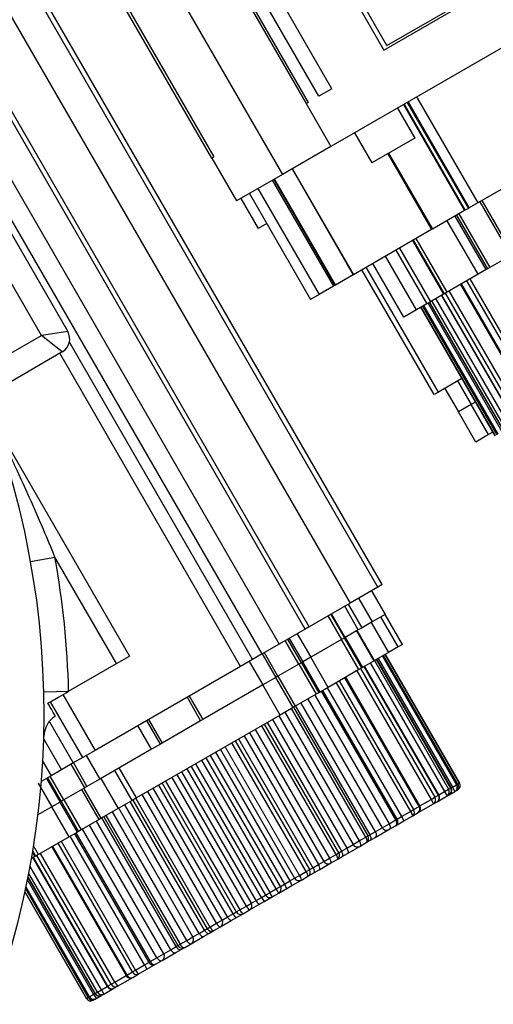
# Model space of a CAD drawing. Header units: millimetres. Extents: x -7 to 844, y 0 to 594.
# Tile 33 of 137: x 367.57 to 374.93, y 248.41 to 263.7. Entities that reach past the tile are written whole.
import ezdxf

# ---------------------------------------------------------------- set-up
doc = ezdxf.new("R2010")
doc.units = ezdxf.units.MM
doc.styles.add('SLDTEXTSTYLE2', font='HYSWLONGFANGSONG.TTF', dxfattribs={"bigfont": 'bigfont'})
doc.styles.add('SLDTEXTSTYLE3', font='HYSWLONGFANGSONG.TTF')
doc.dimstyles.new('SLDDIMSTYLE1', dxfattribs={"dimtxt": 9.875366, "dimasz": 4.884615, "dimexe": 0, "dimexo": 0.0625, "dimgap": 2.468842, "dimtad": 2, "dimlfac": 13, "dimrnd": 1e-09, "dimzin": 12, "dimdsep": 46, "dimtxsty": 'SLDTEXTSTYLE3', "dimsah": 1, "dimcen": 0.09, "dimadec": 0, "dimazin": 3, "dimtfac": 1, "dimtdec": 3, "dimtofl": 0, "dimtmove": 0, "dimatfit": 3, "dimfxl": 1, "dimfrac": 2, "dimtolj": 1, "dimtzin": 12, "dimarcsym": 0})
doc.dimstyles.new('SLDDIMSTYLE13', dxfattribs={"dimtxt": 9.875366, "dimasz": 4.884615, "dimexe": 0, "dimexo": 0.0625, "dimgap": 2.468842, "dimtad": 0, "dimtih": 1, "dimtoh": 1, "dimlfac": 5, "dimrnd": 1e-09, "dimzin": 12, "dimdsep": 46, "dimtxsty": 'SLDTEXTSTYLE3', "dimblk1": 'NONE', "dimblk2": 'NONE', "dimsah": 1, "dimcen": 0, "dimadec": 0, "dimazin": 3, "dimtfac": 1, "dimtdec": 3, "dimtofl": 0, "dimtmove": 0, "dimatfit": 3, "dimldrblk": 'NONE', "dimfxl": 1, "dimfrac": 2, "dimtolj": 1, "dimtzin": 12, "dimarcsym": 0})
doc.dimstyles.new('SLDDIMSTYLE14', dxfattribs={"dimtxt": 9.875366, "dimasz": 4.884615, "dimexe": 0, "dimexo": 0.0625, "dimgap": 2.468842, "dimtad": 0, "dimtih": 1, "dimtoh": 1, "dimlfac": 5, "dimrnd": 1e-09, "dimzin": 12, "dimdsep": 46, "dimtxsty": 'SLDTEXTSTYLE3', "dimblk1": 'NONE', "dimblk2": 'NONE', "dimsah": 1, "dimcen": 0, "dimadec": 0, "dimazin": 3, "dimtfac": 1, "dimtdec": 3, "dimtmove": 0, "dimatfit": 3, "dimldrblk": 'NONE', "dimfxl": 1, "dimfrac": 2, "dimtolj": 1, "dimtzin": 12, "dimarcsym": 0})
doc.dimstyles.new('SLDDIMSTYLE15', dxfattribs={"dimtxt": 9.875366, "dimasz": 4.884615, "dimexe": 0, "dimexo": 0.0625, "dimgap": 2.468842, "dimtad": 0, "dimtih": 1, "dimtoh": 1, "dimlfac": 5, "dimrnd": 1e-09, "dimzin": 12, "dimdsep": 46, "dimtxsty": 'SLDTEXTSTYLE3', "dimblk1": 'NONE', "dimblk2": 'NONE', "dimsah": 1, "dimcen": 0, "dimadec": 0, "dimazin": 3, "dimtfac": 1, "dimtdec": 3, "dimtmove": 0, "dimatfit": 3, "dimldrblk": 'NONE', "dimfxl": 1, "dimfrac": 2, "dimtolj": 1, "dimtzin": 12, "dimarcsym": 0})
doc.dimstyles.new('SLDDIMSTYLE2', dxfattribs={"dimtxt": 8.4646, "dimasz": 4.884615, "dimexe": 0, "dimexo": 0.0625, "dimgap": 2.11615, "dimtad": 2, "dimlfac": 13, "dimrnd": 1e-09, "dimzin": 12, "dimdsep": 46, "dimtxsty": 'SLDTEXTSTYLE3', "dimsah": 1, "dimcen": 0.09, "dimadec": 0, "dimazin": 3, "dimtfac": 1, "dimtdec": 3, "dimtofl": 0, "dimtmove": 0, "dimatfit": 3, "dimfxl": 1, "dimfrac": 2, "dimtolj": 1, "dimtzin": 12, "dimarcsym": 0})
doc.dimstyles.new('SLDDIMSTYLE8', dxfattribs={"dimtxt": 9.875366, "dimasz": 4.884615, "dimexe": 0, "dimexo": 0.0625, "dimgap": 2.468842, "dimtad": 0, "dimtih": 1, "dimtoh": 1, "dimlfac": 3, "dimrnd": 1e-09, "dimzin": 12, "dimdsep": 46, "dimtxsty": 'SLDTEXTSTYLE3', "dimblk1": 'NONE', "dimblk2": 'NONE', "dimsah": 1, "dimcen": 0, "dimadec": 0, "dimazin": 3, "dimtol": 1, "dimtp": 0.015, "dimtfac": 1, "dimtdec": 3, "dimtmove": 0, "dimatfit": 3, "dimldrblk": 'NONE', "dimfxl": 1, "dimfrac": 2, "dimtolj": 1, "dimtzin": 12, "dimarcsym": 0})

# ---------------------------------------------------------------- blocks, each defined once
blk = doc.blocks.new('_D')
at = {"color": 7, "linetype": 'Continuous', "lineweight": 18}
for p, q in [((384.751, 252.939), (384.751, 104.223)), ((304.139, 165.644), (304.139, 104.223)), ((384.751, 105.223), (304.139, 105.223))]:
    blk.add_line(p, q, dxfattribs=at)
for points in [[(304.139, 105.223), (309.023, 104.472), (309.023, 105.975)], [(384.751, 105.223), (379.867, 105.975), (379.867, 104.472)]]:
    blk.add_solid(points, dxfattribs=at)
at = {"color": 7, "linetype": 'Continuous', "lineweight": 18, "insert": (335.802, 117.16), "char_height": 9.2604, "attachment_point": 1, "style": 'SLDTEXTSTYLE3'}
blk.add_mtext('1027', dxfattribs=at)
blk = doc.blocks.new('_D_2')
at = {"color": 7, "linetype": 'Continuous', "lineweight": 18}
for p, q in [((446.215, 288.028), (446.215, 84.223)), ((304.139, 165.644), (304.139, 84.223)), ((446.215, 85.223), (304.139, 85.223))]:
    blk.add_line(p, q, dxfattribs=at)
for points in [[(304.139, 85.223), (309.023, 84.472), (309.023, 85.975)], [(446.215, 85.223), (441.331, 85.975), (441.331, 84.472)]]:
    blk.add_solid(points, dxfattribs=at)
at = {"color": 7, "linetype": 'Continuous', "lineweight": 18, "insert": (366.534, 97.16), "char_height": 9.2604, "attachment_point": 1, "style": 'SLDTEXTSTYLE3'}
blk.add_mtext('1847', dxfattribs=at)
blk = doc.blocks.new('_D_7')
at = {"color": 7, "linetype": 'Continuous', "lineweight": 18}
for p, q in [((446.215, 288.028), (425.561, 288.028)), ((426.561, 288.028), (426.561, 158.336)), ((330.94, 158.336), (427.561, 158.336))]:
    blk.add_line(p, q, dxfattribs=at)
for points in [[(426.561, 288.028), (425.81, 283.144), (427.312, 283.144)], [(426.561, 158.336), (427.312, 163.221), (425.81, 163.221)]]:
    blk.add_solid(points, dxfattribs=at)
at = {"color": 7, "linetype": 'Continuous', "lineweight": 18, "insert": (416.329, 215.774), "char_height": 7.9375, "attachment_point": 1, "rotation": 90, "style": 'SLDTEXTSTYLE3'}
blk.add_mtext('1686', dxfattribs=at)
blk = doc.blocks.new('_D_13')
at = {"color": 7, "linetype": 'Continuous', "lineweight": 18}
for p, q in [((285.87, 295.567), (409.462, 295.567)), ((408.462, 295.567), (408.462, 210.182)), ((283.979, 210.182), (409.462, 210.182))]:
    blk.add_line(p, q, dxfattribs=at)
for points in [[(408.462, 295.567), (407.71, 290.682), (409.213, 290.682)], [(408.462, 210.182), (409.213, 215.067), (407.71, 215.067)]]:
    blk.add_solid(points, dxfattribs=at)
at = {"color": 7, "linetype": 'Continuous', "lineweight": 18, "insert": (398.23, 245.466), "char_height": 7.9375, "attachment_point": 1, "rotation": 90, "style": 'SLDTEXTSTYLE3'}
blk.add_mtext('1110', dxfattribs=at)
blk = doc.blocks.new('_D_28')
at = {"color": 7, "linetype": 'Continuous', "lineweight": 18}
blk.add_line((754.604, 285.289), (748.254, 285.289), dxfattribs=at)
at = {"color": 7, "linetype": 'Continuous', "lineweight": 18, "char_height": 9.2604, "attachment_point": 1}
for s, insert, style in [('10H7深15', (669.173, 320.457), 'SLDTEXTSTYLE2'), ('%%c', (657.557, 320.457), 'SLDTEXTSTYLE3'), ('Depth 15', (665.328, 308.23), 'SLDTEXTSTYLE3')]:
    blk.add_mtext(s, dxfattribs=dict(at, insert=insert, style=style))
blk = doc.blocks.new('_None')
blk = doc.blocks.new('_D_45')
at = {"color": 7, "linetype": 'Continuous', "lineweight": 18}
blk.add_line((521.285, 333.673), (471.743, 333.673), dxfattribs=at)
at = {"color": 7, "linetype": 'Continuous', "lineweight": 18, "char_height": 9.2604, "attachment_point": 1}
for s, insert, style in [('H8通', (502.411, 345.611), 'SLDTEXTSTYLE2'), ('%%c', (482.152, 345.611), 'SLDTEXTSTYLE3'), ('2-', (471.743, 345.611), 'SLDTEXTSTYLE3'), ('30', (493.768, 345.611), 'SLDTEXTSTYLE3')]:
    blk.add_mtext(s, dxfattribs=dict(at, insert=insert, style=style))
blk = doc.blocks.new('_D_46')
at = {"color": 7, "linetype": 'Continuous', "lineweight": 18}
blk.add_line((688.896, 334.435), (722.792, 334.435), dxfattribs=at)
at = {"color": 7, "linetype": 'Continuous', "lineweight": 18, "attachment_point": 1}
for s, insert, char_height, style in [('通', (714.149, 346.373), 9.26, 'SLDTEXTSTYLE2'), ('8-', (690.483, 346.373), 9.2604, 'SLDTEXTSTYLE3'), ('M20', (700.893, 346.373), 9.2604, 'SLDTEXTSTYLE3')]:
    blk.add_mtext(s, dxfattribs=dict(at, insert=insert, char_height=char_height, style=style))
blk = doc.blocks.new('_D_55')
at = {"color": 7, "linetype": 'Continuous', "lineweight": 18}
blk.add_line((512.91, 531.632), (472.011, 531.632), dxfattribs=at)
at = {"color": 7, "linetype": 'Continuous', "lineweight": 18, "attachment_point": 1}
for s, insert, char_height, style in [('通', (502.68, 543.569), 9.26, 'SLDTEXTSTYLE2'), ('%%c', (482.421, 543.569), 9.2604, 'SLDTEXTSTYLE3'), ('8-', (472.011, 543.569), 9.2604, 'SLDTEXTSTYLE3'), ('22', (494.037, 543.569), 9.2604, 'SLDTEXTSTYLE3')]:
    blk.add_mtext(s, dxfattribs=dict(at, insert=insert, char_height=char_height, style=style))

msp = doc.modelspace()

# ---------------------------------------------------------------- linework, layer by layer
at = {"color": 7, "linetype": 'Continuous', "lineweight": 25}
for p, q in [((372.218685, 262.513989), (367.576377, 270.554701)), ((372.418537, 262.629373), (367.776229, 270.670086)), ((367.376525, 270.439317), (372.018833, 262.398604)), ((367.390603, 270.491856), (372.052141, 262.417835)), ((370.553251, 261.55245), (365.891713, 269.626472)), ((365.944252, 269.612394), (370.58656, 261.571681)), ((373.134727, 254.888895), (366.077035, 267.113176)), ((373.201345, 254.927356), (366.143652, 267.151638)), ((371.073024, 266.95987), (373.22687, 263.229299)), ((373.274257, 263.301069), (371.35118, 266.631936)), ((372.002233, 254.235049), (364.94454, 266.45933)), ((372.06885, 254.27351), (365.011158, 266.497792)), ((364.544836, 266.228561), (371.601678, 254.003788)), ((371.335208, 253.849942), (364.419938, 265.829467)), ((378.132539, 265.040123), (372.403448, 261.732431)), ((373.22687, 263.229299), (376.424502, 265.075453)), ((373.274257, 263.301069), (376.338654, 265.0703)), ((372.418537, 262.629373), (372.218685, 262.513989)), ((373.735795, 262.501661), (374.685795, 260.856213)), ((372.052141, 262.417835), (372.018833, 262.398604)), ((372.018833, 262.398604), (372.403448, 261.732431)), ((373.436017, 262.328584), (373.705248, 261.862263)), ((373.530924, 262.383379), (374.480924, 260.737931)), ((373.54091, 262.389144), (374.49091, 260.743696)), ((373.589237, 262.417046), (374.539237, 260.771598)), ((373.60256, 262.424738), (374.55256, 260.77929)), ((372.769844, 261.943969), (373.039074, 261.477648)), ((373.705248, 261.862263), (373.039074, 261.477648)), ((366.625412, 261.789514), (368.31772, 258.858351)), ((372.403448, 261.732431), (371.650672, 261.297815)), ((370.58656, 261.571681), (370.553251, 261.55245)), ((370.553251, 261.55245), (370.937867, 260.886277)), ((367.90771, 258.799278), (366.369248, 261.463972)), ((371.801736, 261.385032), (372.751736, 259.739584)), ((371.804965, 261.386896), (372.754965, 259.741448)), ((371.650672, 261.297815), (370.937867, 260.886277)), ((371.516147, 261.220147), (372.466147, 259.574699)), ((371.526367, 261.226047), (372.476367, 259.580599)), ((375.494796, 261.32329), (374.685795, 260.856213)), ((371.270953, 261.078584), (372.220953, 259.433136)), ((371.494276, 261.20752), (372.444276, 259.562071)), ((371.004484, 260.924738), (371.273715, 260.458417)), ((371.137719, 261.001661), (372.087719, 259.356213)), ((374.539237, 260.771598), (374.49091, 260.743696)), ((374.55256, 260.77929), (374.539237, 260.771598)), ((374.685795, 260.856213), (374.55256, 260.77929)), ((374.717716, 260.874643), (375.198485, 260.041926)), ((375.233182, 260.061958), (374.752412, 260.894675)), ((374.480924, 260.737931), (373.981055, 260.449331)), ((374.81454, 259.820255), (374.333771, 260.652972)), ((374.353898, 260.664592), (374.834667, 259.831876)), ((374.392734, 260.687014), (374.873503, 259.854297)), ((374.49091, 260.743696), (374.480924, 260.737931)), ((371.40695, 260.53534), (371.273715, 260.458417)), ((373.981055, 260.449331), (373.967083, 260.441264)), ((374.688925, 259.747731), (374.208156, 260.580448)), ((373.967083, 260.441264), (372.754965, 259.741448)), ((374.211716, 259.472214), (373.730946, 260.304931)), ((373.469827, 260.154174), (373.950596, 259.321457)), ((373.674044, 260.272078), (374.154813, 259.439362)), ((374.167304, 259.446573), (373.686535, 260.27929)), ((373.734291, 259.196573), (373.253522, 260.02929)), ((373.411355, 260.120415), (373.892125, 259.287698)), ((375.198485, 260.041926), (374.873503, 259.854297)), ((373.534439, 259.081189), (373.05367, 259.913905)), ((374.834667, 259.831876), (374.81454, 259.820255)), ((374.873503, 259.854297), (374.834667, 259.831876)), ((372.751975, 259.739721), (372.476367, 259.580599)), ((372.754965, 259.741448), (372.751736, 259.739584)), ((374.006361, 257.87918), (372.887127, 259.817752)), ((374.688925, 259.747731), (374.211716, 259.472214)), ((374.81454, 259.820255), (374.688925, 259.747731)), ((372.444276, 259.562071), (372.220953, 259.433136)), ((372.466147, 259.574699), (372.444276, 259.562071)), ((372.476367, 259.580599), (372.466147, 259.574699)), ((374.416033, 259.590177), (375.569879, 257.591656)), ((375.584352, 257.600013), (374.430506, 259.598533)), ((375.66958, 257.649219), (374.515734, 259.647739)), ((375.719764, 257.678193), (374.565918, 259.676713)), ((372.220953, 259.433136), (372.087719, 259.356213)), ((374.154813, 259.439362), (373.950596, 259.321457)), ((374.121699, 259.420243), (375.275545, 257.421723)), ((375.283093, 257.426081), (374.129247, 259.424601)), ((374.167304, 259.446573), (374.154813, 259.439362)), ((374.211716, 259.472214), (374.167304, 259.446573)), ((375.339069, 257.458399), (374.185223, 259.456919)), ((375.396852, 257.491759), (374.243006, 259.49028)), ((373.892125, 259.287698), (373.734291, 259.196573)), ((373.800909, 259.235035), (374.954755, 257.236515)), ((374.955206, 257.236775), (373.80136, 259.235295)), ((373.829742, 259.251682), (374.983588, 257.253162)), ((374.984267, 257.253553), (373.830421, 259.252073)), ((375.000847, 257.263126), (373.847001, 259.261646)), ((373.950596, 259.321457), (373.892125, 259.287698)), ((375.066405, 257.300976), (373.912559, 259.299496)), ((373.933422, 259.311541), (375.087268, 257.313021)), ((375.090386, 257.314821), (373.93654, 259.313341)), ((375.124938, 257.33477), (373.971092, 259.33329)), ((375.187643, 257.370973), (374.033797, 259.369493)), ((373.734291, 259.196573), (373.534439, 259.081189)), ((366.147485, 257.783012), (367.90771, 258.799278)), ((368.31772, 258.858351), (367.90771, 258.799278)), ((368.233252, 258.543114), (367.90771, 258.799278)), ((368.341215, 258.698022), (371.18865, 253.765327)), ((368.233252, 258.543114), (366.339793, 257.449925)), ((371.002122, 253.657634), (368.194768, 258.520895)), ((374.439374, 258.12918), (374.072979, 257.917642)), ((374.372757, 258.090719), (374.584295, 257.724323)), ((374.072979, 257.917642), (374.006361, 257.87918)), ((374.172905, 257.975334), (374.384443, 257.608939)), ((374.584295, 257.724323), (374.384443, 257.608939)), ((374.650913, 257.762785), (374.584295, 257.724323)), ((374.853526, 257.258002), (374.584295, 257.724323)), ((374.653674, 257.142617), (374.384443, 257.608939)), ((367.147748, 257.500186), (369.275215, 253.815305)), ((374.853526, 257.258002), (374.653674, 257.142617)), ((374.920143, 257.296464), (374.853526, 257.258002)), ((367.740803, 255.287719), (368.119347, 255.355789)), ((369.075363, 253.69992), (368.119347, 255.355789)), ((373.134727, 254.888895), (372.701715, 254.638895)), ((373.034801, 254.831203), (373.24634, 254.464807)), ((373.201345, 254.927356), (373.134727, 254.888895)), ((372.701715, 254.638895), (372.06885, 254.27351)), ((372.834949, 254.715818), (373.046488, 254.349423)), ((372.830183, 254.224539), (372.618645, 254.590934)), ((372.888655, 254.258297), (372.677116, 254.624693)), ((372.357525, 254.440177), (372.569064, 254.073782)), ((372.401937, 254.465818), (372.613475, 254.099423)), ((372.625966, 254.106634), (372.414427, 254.473029)), ((373.046488, 254.349423), (372.888655, 254.258297)), ((373.029833, 254.339807), (373.299064, 253.873486)), ((373.24634, 254.464807), (373.046488, 254.349423)), ((373.448953, 253.960024), (373.179722, 254.426346)), ((373.515571, 253.998486), (373.24634, 254.464807)), ((372.002233, 254.235049), (371.601678, 254.003788)), ((372.06885, 254.27351), (372.002233, 254.235049)), ((372.830183, 254.224539), (372.625966, 254.106634)), ((373.073868, 253.743468), (372.804637, 254.20979)), ((373.082558, 253.748486), (372.813327, 254.214807)), ((372.888655, 254.258297), (372.830183, 254.224539)), ((371.907276, 253.691699), (371.695738, 254.058094)), ((371.946112, 253.71412), (371.734573, 254.080515)), ((371.754701, 254.092136), (371.966239, 253.725741)), ((371.880316, 254.16466), (372.091854, 253.798264)), ((372.569064, 254.073782), (372.091854, 253.798264)), ((372.613475, 254.099423), (372.569064, 254.073782)), ((372.838294, 253.60746), (372.569064, 254.073782)), ((372.625966, 254.106634), (372.613475, 254.099423)), ((372.882706, 253.633101), (372.613475, 254.099423)), ((372.625967, 254.106635), (372.895198, 253.640313)), ((371.601678, 254.003788), (371.335208, 253.849942)), ((371.582294, 253.50407), (371.370756, 253.870465)), ((373.299064, 253.873486), (373.082558, 253.748486)), ((373.448953, 253.960024), (373.299064, 253.873486)), ((373.515571, 253.998486), (373.448953, 253.960024)), ((369.075363, 253.69992), (369.275215, 253.815305)), ((371.188726, 253.76537), (371.002198, 253.657678)), ((371.136207, 253.735049), (371.347746, 253.368653)), ((371.335208, 253.849942), (371.18865, 253.765327)), ((371.336059, 253.850433), (371.547598, 253.484038)), ((371.966239, 253.725741), (371.946112, 253.71412)), ((372.235467, 253.259418), (371.966237, 253.725739)), ((372.091854, 253.798264), (371.966239, 253.725741)), ((372.361082, 253.331942), (372.091851, 253.798263)), ((373.073868, 253.743468), (372.895198, 253.640313)), ((373.082558, 253.748486), (373.073868, 253.743468)), ((373.078918, 253.746384), (374.232764, 251.747864)), ((374.267316, 251.767813), (373.11347, 253.766333)), ((374.270434, 251.769613), (373.116588, 253.768133)), ((373.137451, 253.780178), (374.291297, 251.781658)), ((373.203009, 253.818028), (374.356855, 251.819508)), ((374.373436, 251.829081), (373.219589, 253.827601)), ((374.374114, 251.829472), (373.220268, 253.827993)), ((373.24865, 253.844379), (374.402496, 251.845859)), ((374.402947, 251.846119), (373.249101, 253.84464)), ((368.330876, 253.27009), (369.075363, 253.69992)), ((371.002122, 253.657634), (368.741975, 252.352738)), ((371.907276, 253.691699), (371.582294, 253.50407)), ((371.946112, 253.71412), (371.907276, 253.691699)), ((371.907373, 253.691754), (372.176604, 253.225433)), ((371.946209, 253.714177), (372.21544, 253.247855)), ((372.838294, 253.60746), (372.361082, 253.331942)), ((372.807004, 253.589395), (373.96085, 251.590875)), ((372.882706, 253.633101), (372.838294, 253.60746)), ((372.864787, 253.622756), (374.018633, 251.624235)), ((372.895198, 253.640313), (372.882706, 253.633101)), ((374.074609, 251.656553), (372.920763, 253.655073)), ((374.082157, 251.660911), (372.928311, 253.659431)), ((373.016213, 253.710182), (374.170059, 251.711662)), ((371.547598, 253.484038), (371.347746, 253.368653)), ((371.582294, 253.50407), (371.547598, 253.484038)), ((371.816828, 253.017717), (371.547598, 253.484038)), ((371.582295, 253.50407), (371.851526, 253.037749)), ((372.534276, 253.431935), (373.688123, 251.433415)), ((373.77335, 251.482621), (372.619504, 253.481141)), ((373.787824, 251.490978), (372.633978, 253.489498)), ((367.946373, 253.260773), (368.330876, 253.27009)), ((371.347746, 253.368653), (370.415103, 252.830192)), ((371.616976, 252.902332), (371.347746, 253.368653)), ((372.235467, 253.259418), (372.21544, 253.247855)), ((372.361082, 253.331942), (372.235467, 253.259418)), ((373.410858, 251.273337), (372.257012, 253.271857)), ((373.433665, 251.286504), (372.279819, 253.285024)), ((372.346436, 253.323486), (373.500282, 251.324966)), ((372.484092, 253.402961), (373.637938, 251.404441)), ((368.550603, 252.24225), (368.050664, 253.10831)), ((368.241975, 253.218764), (368.741975, 252.352738)), ((370.170256, 253.177356), (370.381794, 252.810961)), ((370.203564, 253.196587), (370.415103, 252.830192)), ((372.176604, 253.225433), (371.851526, 253.037749)), ((372.046658, 253.150409), (373.200504, 251.151889)), ((372.154735, 253.212807), (373.308581, 251.214287)), ((372.21544, 253.247855), (372.176604, 253.225433)), ((371.816828, 253.017717), (371.616976, 252.902332)), ((372.947202, 251.005644), (371.793356, 253.004165)), ((371.851526, 253.037749), (371.816828, 253.017717)), ((372.980667, 251.024966), (371.826821, 253.023486)), ((371.854884, 253.039688), (373.00873, 251.041168)), ((371.939321, 253.088438), (373.093167, 251.089918)), ((371.616976, 252.902332), (369.385296, 251.61387)), ((369.758927, 252.451348), (369.547389, 252.817744)), ((369.5707, 252.831203), (369.782238, 252.464807)), ((370.381794, 252.810961), (369.782238, 252.464807)), ((370.415103, 252.830192), (370.381794, 252.810961)), ((371.497648, 252.833438), (372.651494, 250.834918)), ((371.59366, 252.88887), (372.747507, 250.89035)), ((371.691078, 252.945115), (372.844925, 250.946595)), ((368.035771, 252.795607), (368.404045, 252.157634)), ((369.61906, 252.370596), (369.407521, 252.736991)), ((371.227422, 252.677422), (372.381268, 250.678902)), ((372.483545, 250.737952), (371.329699, 252.736472)), ((372.527669, 250.763427), (371.373823, 252.761947)), ((371.413211, 252.784688), (372.567057, 250.786168)), ((367.943827, 252.525951), (368.218368, 252.050433)), ((372.074671, 250.501889), (370.920825, 252.500409)), ((370.971538, 252.529688), (372.125384, 250.531168)), ((371.055975, 252.578438), (372.209821, 250.579918)), ((371.140662, 252.627332), (372.294509, 250.628812)), ((368.741975, 252.352738), (368.550603, 252.24225)), ((369.61906, 252.370596), (368.816287, 251.907115)), ((369.758927, 252.451348), (369.61906, 252.370596)), ((369.782238, 252.464807), (369.758927, 252.451348)), ((370.687665, 252.365793), (371.841511, 250.367273)), ((372.019888, 250.47026), (370.866042, 252.46878)), ((367.922476, 252.193701), (368.058486, 251.958126)), ((368.550603, 252.24225), (368.404045, 252.157634)), ((368.604748, 252.27351), (368.816287, 251.907115)), ((371.556232, 250.202567), (370.402386, 252.201088)), ((371.621674, 250.24035), (370.467827, 252.23887)), ((370.529865, 252.274688), (371.683711, 250.276168)), ((370.614302, 252.323438), (371.768148, 250.324918)), ((368.218368, 252.050433), (368.058486, 251.958126)), ((368.404045, 252.157634), (368.218368, 252.050433)), ((368.581738, 251.771698), (368.3702, 252.138094)), ((368.404896, 252.158126), (368.616435, 251.79173)), ((369.318678, 251.575409), (369.049447, 252.04173)), ((369.385296, 251.61387), (369.116065, 252.080192)), ((371.326475, 250.069918), (370.172629, 252.068438)), ((370.234667, 252.104255), (371.388513, 250.105735)), ((370.300108, 252.142038), (371.453955, 250.143518)), ((368.058486, 251.958126), (367.907173, 251.870765)), ((367.986255, 251.916423), (368.197793, 251.550027)), ((368.217921, 251.561648), (368.006382, 251.928043)), ((368.256756, 251.58407), (368.045218, 251.950465)), ((368.816287, 251.907115), (368.616435, 251.79173)), ((368.832941, 251.91673), (369.102172, 251.450409)), ((371.092575, 249.934875), (369.938729, 251.933395)), ((371.168676, 249.978812), (370.014829, 251.977332)), ((371.242038, 250.021168), (370.088192, 252.019688)), ((367.86064, 251.843899), (368.072178, 251.477504)), ((368.581738, 251.771698), (368.256756, 251.58407)), ((368.804978, 251.278824), (368.535747, 251.745145)), ((368.837877, 251.297818), (368.568646, 251.764139)), ((368.616435, 251.79173), (368.581738, 251.771698)), ((370.800365, 249.766168), (369.646519, 251.764688)), ((370.884802, 249.814918), (369.730956, 251.813438)), ((369.781669, 251.842717), (370.935515, 249.844196)), ((369.836452, 251.874345), (370.990298, 249.875825)), ((374.170059, 251.711662), (374.232764, 251.747864)), ((374.232764, 251.747864), (374.267316, 251.767813)), ((374.291297, 251.781658), (374.356855, 251.819508)), ((374.291297, 251.781658), (374.329759, 251.715041)), ((374.345958, 251.724394), (374.374351, 251.740786)), ((374.356855, 251.819508), (374.373436, 251.829081)), ((374.374351, 251.740786), (374.374792, 251.741041)), ((368.256756, 251.58407), (368.217921, 251.561648)), ((368.25666, 251.584014), (368.52589, 251.117693)), ((369.318678, 251.575409), (369.102172, 251.450409)), ((369.385296, 251.61387), (369.318678, 251.575409)), ((369.328671, 251.581178), (370.482517, 249.582658)), ((369.372795, 251.606653), (370.526641, 249.608133)), ((370.628918, 249.667183), (369.475072, 251.665703)), ((370.715678, 249.717273), (369.561832, 251.715793)), ((373.96085, 251.590875), (374.018633, 251.624235)), ((373.96085, 251.590875), (373.999312, 251.524257)), ((374.018633, 251.624235), (374.074609, 251.656553)), ((374.054001, 251.555832), (374.208521, 251.645044)), ((374.170059, 251.711662), (374.208521, 251.645044)), ((374.208521, 251.645044), (374.242279, 251.664534)), ((374.242279, 251.664534), (374.329759, 251.715041)), ((374.329759, 251.715041), (374.345958, 251.724394)), ((368.072178, 251.477504), (367.854999, 251.352115)), ((368.197793, 251.550027), (368.072178, 251.477504)), ((368.341412, 251.011184), (368.072181, 251.477505)), ((368.217921, 251.561648), (368.197793, 251.550027)), ((368.467027, 251.083708), (368.197796, 251.550029)), ((368.217823, 251.561592), (368.487054, 251.09527)), ((369.102172, 251.450409), (368.837877, 251.297818)), ((370.26268, 249.455735), (369.108834, 251.454255)), ((370.358692, 249.511168), (369.204846, 251.509688)), ((370.44313, 249.559918), (369.289283, 251.558438)), ((373.637938, 251.404441), (373.688123, 251.433415)), ((373.688123, 251.433415), (373.77335, 251.482621)), ((373.759668, 251.385899), (373.999312, 251.524257)), ((373.999312, 251.524257), (374.054001, 251.555832)), ((368.804978, 251.278824), (368.52589, 251.117693)), ((368.837877, 251.297818), (368.804978, 251.278824)), ((370.001457, 249.304918), (368.84761, 251.303438)), ((368.875673, 251.31964), (370.029519, 249.321119)), ((368.909138, 251.338961), (370.062985, 249.340441)), ((370.165262, 249.39949), (369.011416, 251.398011)), ((373.308581, 251.214287), (373.410858, 251.273337)), ((373.410858, 251.273337), (373.433665, 251.286504)), ((373.433665, 251.286504), (373.500282, 251.324966)), ((373.500282, 251.324966), (373.637938, 251.404441)), ((373.500282, 251.324966), (373.538744, 251.258348)), ((373.538744, 251.258348), (373.6764, 251.337824)), ((373.637938, 251.404441), (373.6764, 251.337824)), ((373.6764, 251.337824), (373.759668, 251.385899)), ((368.52589, 251.117693), (368.487054, 251.09527)), ((369.701605, 249.131798), (368.547759, 251.130318)), ((369.809682, 249.194196), (368.655836, 251.192717)), ((369.917019, 249.256168), (368.763173, 251.254688)), ((373.090909, 250.999791), (373.305583, 251.123733)), ((373.093167, 251.089918), (373.200504, 251.151889)), ((373.200504, 251.151889), (373.308581, 251.214287)), ((373.305583, 251.123733), (373.405509, 251.181425)), ((373.405509, 251.181425), (373.538744, 251.258348)), ((368.341412, 251.011184), (367.8642, 250.735665)), ((368.467027, 251.083708), (368.341412, 251.011184)), ((369.509904, 249.021119), (368.356058, 251.01964)), ((368.422675, 251.058101), (369.576521, 249.059581)), ((368.445482, 251.071269), (369.599328, 249.072748)), ((368.487054, 251.09527), (368.467027, 251.083708)), ((372.844925, 250.946595), (372.947202, 251.005644)), ((372.947202, 251.005644), (372.980667, 251.024966)), ((372.980667, 251.024966), (373.00873, 251.041168)), ((373.008637, 250.952291), (373.090909, 250.999791)), ((373.00873, 251.041168), (373.093167, 251.089918)), ((368.068517, 250.853628), (369.222363, 248.855107)), ((368.08299, 250.861984), (369.236836, 248.863464)), ((369.322064, 248.91267), (368.168218, 250.91119)), ((369.372248, 248.941644), (368.218402, 250.940164)), ((372.567057, 250.786168), (372.651494, 250.834918)), ((372.651494, 250.834918), (372.747507, 250.89035)), ((372.660561, 250.751329), (372.852585, 250.862194)), ((372.747507, 250.89035), (372.844925, 250.946595)), ((372.852585, 250.862194), (372.952511, 250.919887)), ((372.952511, 250.919887), (373.008637, 250.952291)), ((367.807296, 250.702812), (367.755257, 250.672767)), ((367.774183, 250.683694), (368.928029, 248.685174)), ((367.819788, 250.710024), (367.774724, 250.788077)), ((367.781731, 250.688052), (368.935577, 248.689532)), ((367.819788, 250.710024), (367.807296, 250.702812)), ((367.8642, 250.735665), (367.819788, 250.710024)), ((368.991553, 248.72185), (367.837707, 250.72037)), ((369.049336, 248.75521), (367.89549, 250.753731)), ((372.294509, 250.628812), (372.381268, 250.678902)), ((372.381268, 250.678902), (372.483545, 250.737952)), ((372.399588, 250.600656), (372.499514, 250.658348)), ((372.483545, 250.737952), (372.527669, 250.763427)), ((372.499514, 250.658348), (372.578289, 250.703829)), ((372.527669, 250.763427), (372.567057, 250.786168)), ((372.578289, 250.703829), (372.660561, 250.751329)), ((372.074671, 250.501889), (372.125384, 250.531168)), ((372.125384, 250.531168), (372.209821, 250.579918)), ((372.147941, 250.455368), (372.230213, 250.502868)), ((372.209821, 250.579918), (372.294509, 250.628812)), ((372.230213, 250.502868), (372.399588, 250.600656)), ((367.700445, 250.376605), (368.739752, 248.576472)), ((371.768148, 250.324918), (371.841511, 250.367273)), ((371.841511, 250.367273), (371.917611, 250.41121)), ((371.917611, 250.41121), (372.019888, 250.47026)), ((371.94659, 250.339118), (372.046516, 250.39681)), ((372.019888, 250.47026), (372.074671, 250.501889)), ((372.046516, 250.39681), (372.147941, 250.455368)), ((367.664363, 250.199662), (368.636072, 248.516613)), ((371.453955, 250.143518), (371.556232, 250.202567)), ((371.556232, 250.202567), (371.621674, 250.24035)), ((371.593518, 250.135271), (371.717592, 250.206906)), ((371.621674, 250.24035), (371.683711, 250.276168)), ((371.683711, 250.276168), (371.768148, 250.324918)), ((371.717592, 250.206906), (371.799865, 250.254406)), ((371.799865, 250.254406), (371.94659, 250.339118)), ((367.654004, 250.151018), (368.607239, 248.499966)), ((371.242038, 250.021168), (371.326475, 250.069918)), ((371.326475, 250.069918), (371.388513, 250.105735)), ((371.369517, 250.005944), (371.493592, 250.077579)), ((371.388513, 250.105735), (371.453955, 250.143518)), ((371.493592, 250.077579), (371.593518, 250.135271)), ((370.990298, 249.875825), (371.092575, 249.934875)), ((371.092575, 249.934875), (371.168676, 249.978812)), ((371.14052, 249.873733), (371.287244, 249.958444)), ((371.168676, 249.978812), (371.242038, 250.021168)), ((371.287244, 249.958444), (371.369517, 250.005944)), ((370.715678, 249.717273), (370.800365, 249.766168)), ((370.800365, 249.766168), (370.884802, 249.814918)), ((370.856896, 249.709983), (370.939169, 249.757483)), ((370.884802, 249.814918), (370.935515, 249.844196)), ((370.935515, 249.844196), (370.990298, 249.875825)), ((370.939169, 249.757483), (371.040594, 249.816041)), ((371.040594, 249.816041), (371.14052, 249.873733)), ((370.482517, 249.582658), (370.526641, 249.608133)), ((370.526641, 249.608133), (370.628918, 249.667183)), ((370.587596, 249.554502), (370.687522, 249.612194)), ((370.628918, 249.667183), (370.715678, 249.717273)), ((370.687522, 249.612194), (370.856896, 249.709983)), ((370.165262, 249.39949), (370.26268, 249.455735)), ((370.234524, 249.350656), (370.426548, 249.461521)), ((370.26268, 249.455735), (370.358692, 249.511168)), ((370.358692, 249.511168), (370.44313, 249.559918)), ((370.426548, 249.461521), (370.508821, 249.509021)), ((370.44313, 249.559918), (370.482517, 249.582658)), ((370.508821, 249.509021), (370.587596, 249.554502)), ((369.917019, 249.256168), (370.001457, 249.304918)), ((370.001457, 249.304918), (370.029519, 249.321119)), ((370.029519, 249.321119), (370.062985, 249.340441)), ((370.062985, 249.340441), (370.165262, 249.39949)), ((370.078473, 249.26056), (370.134598, 249.292964)), ((370.134598, 249.292964), (370.234524, 249.350656)), ((369.599328, 249.072748), (369.701605, 249.131798)), ((369.701605, 249.131798), (369.809682, 249.194196)), ((369.781526, 249.089118), (369.9962, 249.21306)), ((369.809682, 249.194196), (369.917019, 249.256168)), ((369.9962, 249.21306), (370.078473, 249.26056)), ((369.372248, 248.941644), (369.509904, 249.021119)), ((369.509904, 249.021119), (369.576521, 249.059581)), ((369.509904, 249.021119), (369.548365, 248.954502)), ((369.548365, 248.954502), (369.6816, 249.031425)), ((369.576521, 249.059581), (369.599328, 249.072748)), ((369.6816, 249.031425), (369.781526, 249.089118)), ((369.087798, 248.688593), (369.327442, 248.826952)), ((369.236836, 248.863464), (369.322064, 248.91267)), ((369.322064, 248.91267), (369.372248, 248.941644)), ((369.327442, 248.826952), (369.41071, 248.875027)), ((369.372248, 248.941644), (369.41071, 248.875027)), ((369.41071, 248.875027), (369.548365, 248.954502)), ((368.935577, 248.689532), (368.991553, 248.72185)), ((368.991553, 248.72185), (369.049336, 248.75521)), ((369.033108, 248.657018), (369.087798, 248.688593)), ((369.049336, 248.75521), (369.087798, 248.688593)), ((368.636751, 248.517004), (368.653331, 248.526577)), ((368.653331, 248.526577), (368.718889, 248.564427)), ((368.718889, 248.564427), (368.757351, 248.49781)), ((368.74287, 248.578272), (368.777422, 248.598221)), ((368.757351, 248.49781), (368.844831, 248.548316)), ((368.777422, 248.598221), (368.840127, 248.634424)), ((368.840127, 248.634424), (368.878588, 248.567806)), ((368.844831, 248.548316), (368.878588, 248.567806)), ((368.878588, 248.567806), (369.033108, 248.657018)), ((368.712318, 248.47181), (368.712759, 248.472064)), ((368.712759, 248.472064), (368.741151, 248.488457)), ((368.741151, 248.488457), (368.757351, 248.49781))]:
    msp.add_line(p, q, dxfattribs=at)
at = {"color": 8, "linetype": 'Continuous', "lineweight": 25}
for p, q in [((366.931442, 269.471763), (371.650672, 261.297815)), ((365.951715, 266.330238), (372.701715, 254.638895)), ((373.286313, 261.620391), (373.967083, 260.441264)), ((373.300285, 261.628458), (373.981055, 260.449331)), ((374.072979, 257.917642), (372.953744, 259.856213)), ((374.267316, 251.767813), (374.270434, 251.769613)), ((374.270434, 251.769613), (374.291297, 251.781658)), ((374.370683, 251.74714), (374.374351, 251.740786)), ((374.373436, 251.829081), (374.374114, 251.829472)), ((374.374114, 251.829472), (374.402496, 251.845859)), ((374.402496, 251.845859), (374.402947, 251.846119)), ((373.787824, 251.490978), (373.96085, 251.590875)), ((374.074609, 251.656553), (374.082157, 251.660911)), ((374.082157, 251.660911), (374.170059, 251.711662)), ((373.77335, 251.482621), (373.787824, 251.490978)), ((367.8642, 250.735665), (367.787646, 250.86826)), ((367.771019, 250.765646), (367.807296, 250.702812)), ((368.840127, 248.634424), (367.733569, 250.551038)), ((367.701501, 250.381976), (368.74287, 248.578272)), ((368.777422, 248.598221), (367.713089, 250.441699)), ((367.664605, 250.200809), (368.636751, 248.517004)), ((368.653331, 248.526577), (367.670498, 250.228895)), ((368.718889, 248.564427), (367.693334, 250.34074)), ((368.60769, 248.500226), (367.654167, 250.151777)), ((369.049336, 248.75521), (369.222363, 248.855107)), ((369.222363, 248.855107), (369.236836, 248.863464)), ((368.840127, 248.634424), (368.928029, 248.685174)), ((368.928029, 248.685174), (368.935577, 248.689532)), ((368.60769, 248.500226), (368.636072, 248.516613)), ((368.636072, 248.516613), (368.636751, 248.517004)), ((368.718889, 248.564427), (368.739752, 248.576472)), ((368.739752, 248.576472), (368.74287, 248.578272)), ((368.607239, 248.499966), (368.60769, 248.500226)), ((368.709091, 248.478418), (368.712759, 248.472064))]:
    msp.add_line(p, q, dxfattribs=at)
at = {"color": 7, "linetype": 'Continuous', "lineweight": 18}
msp.add_line((370.763765, 252.40973), (371.917611, 250.41121), dxfattribs=at)
at = {"color": 7, "linetype": 'Continuous', "lineweight": 25, "flags": 128}
for points in [[(373.410858, 251.273337), (373.41752, 251.259854), (373.422242, 251.245918), (373.424843, 251.232063), (373.425223, 251.218823), (373.423367, 251.206705), (373.419347, 251.196176), (373.413317, 251.18764), (373.405509, 251.181425)], [(373.308581, 251.214287), (373.315288, 251.200831), (373.320144, 251.186971), (373.322962, 251.173242), (373.323634, 251.16017), (373.322135, 251.148258), (373.318521, 251.137964), (373.312933, 251.129683), (373.305583, 251.123733)], [(372.947202, 251.005644), (372.954068, 250.99228), (372.959397, 250.978694), (372.962983, 250.965408), (372.964688, 250.952933), (372.964448, 250.941748), (372.96227, 250.932282), (372.95824, 250.924901), (372.952511, 250.919887)], [(373.00873, 251.041168), (373.015492, 251.027743), (373.020514, 251.01398), (373.0236, 251.000405), (373.024634, 250.987542), (373.023574, 250.975884), (373.020463, 250.96588), (373.015419, 250.957913), (373.008637, 250.952291)], [(373.093167, 251.089918), (373.099888, 251.076469), (373.104786, 251.062635), (373.107673, 251.048945), (373.108437, 251.035926), (373.10705, 251.024079), (373.103564, 251.013858), (373.098114, 251.005657), (373.090909, 250.999791)], [(372.651494, 250.834918), (372.658433, 250.821595), (372.663975, 250.808132), (372.667908, 250.795047), (372.670081, 250.782841), (372.67041, 250.771985), (372.668882, 250.762895), (372.665557, 250.75592), (372.660561, 250.751329)], [(372.844925, 250.946595), (372.851836, 250.933256), (372.857299, 250.919748), (372.861102, 250.906587), (372.8631, 250.894281), (372.863215, 250.883301), (372.861445, 250.874071), (372.857855, 250.866944), (372.852585, 250.862194)], [(372.381268, 250.678902), (372.388384, 250.665682), (372.394453, 250.652524), (372.399241, 250.639932), (372.402565, 250.628391), (372.404296, 250.618344), (372.404368, 250.610177), (372.402778, 250.604205), (372.399588, 250.600656)], [(372.483545, 250.737952), (372.490616, 250.724706), (372.496552, 250.71147), (372.501122, 250.698753), (372.504153, 250.687043), (372.505528, 250.67679), (372.505194, 250.668389), (372.503163, 250.662162), (372.499514, 250.658348)], [(372.567057, 250.786168), (372.574037, 250.772869), (372.579703, 250.759477), (372.583836, 250.746507), (372.586278, 250.734457), (372.586935, 250.72379), (372.585781, 250.714916), (372.582862, 250.708176), (372.578289, 250.703829)], [(370.526641, 249.608133), (370.534577, 249.595386), (370.543072, 249.583628), (370.5518, 249.573311), (370.560426, 249.564831), (370.568617, 249.558514), (370.57606, 249.554603), (370.582469, 249.553249), (370.587596, 249.554502)], [(370.628918, 249.667183), (370.636809, 249.65441), (370.64517, 249.642575), (370.653681, 249.632132), (370.662014, 249.623483), (370.66985, 249.616961), (370.676886, 249.612815), (370.682853, 249.611206), (370.687522, 249.612194)], [(370.358692, 249.511168), (370.36676, 249.498497), (370.375648, 249.486966), (370.385014, 249.477017), (370.394498, 249.469033), (370.403736, 249.46332), (370.412372, 249.460098), (370.420075, 249.45949), (370.426548, 249.461521)], [(370.44313, 249.559918), (370.451156, 249.547223), (370.459921, 249.535621), (370.469087, 249.525556), (370.478301, 249.517417), (370.487211, 249.511514), (370.495473, 249.508076), (370.50277, 249.507234), (370.508821, 249.509021)], [(370.001457, 249.304918), (370.009701, 249.292349), (370.01911, 249.281119), (370.029322, 249.271658), (370.039945, 249.264332), (370.050571, 249.25942), (370.060791, 249.257112), (370.070212, 249.257497), (370.078473, 249.26056)], [(370.062985, 249.340441), (370.071125, 249.327812), (370.080227, 249.316404), (370.08994, 249.306656), (370.099891, 249.298941), (370.109698, 249.293557), (370.118984, 249.29071), (370.127391, 249.29051), (370.134598, 249.292964)], [(370.165262, 249.39949), (370.173357, 249.386836), (370.182325, 249.375351), (370.191821, 249.365477), (370.201479, 249.357593), (370.21093, 249.352003), (370.219809, 249.348922), (370.227776, 249.348467), (370.234524, 249.350656)], [(369.701605, 249.131798), (369.709905, 249.119262), (369.71948, 249.108127), (369.72996, 249.098822), (369.740945, 249.091703), (369.75201, 249.087046), (369.762733, 249.085028), (369.772699, 249.085728), (369.781526, 249.089118)], [(369.917019, 249.256168), (369.925305, 249.243623), (369.934837, 249.232464), (369.94525, 249.223119), (369.956142, 249.215948), (369.967096, 249.211226), (369.97769, 249.209134), (369.987517, 249.209753), (369.9962, 249.21306)], [(369.599328, 249.072748), (369.607673, 249.060238), (369.617381, 249.04918), (369.628079, 249.040001), (369.639356, 249.033051), (369.650778, 249.0286), (369.661907, 249.026816), (369.672314, 249.027771), (369.6816, 249.031425)]]:
    msp.add_lwpolyline(points, dxfattribs=at)
at = {"color": 7, "linetype": 'Continuous', "lineweight": 18}
for centre, radius, start, end in [((280.677657, 210.182292), 183.538462, 30, 171.45435339), ((354.464036, 253.210041), 98.135872, 20.78106045, 194.20803626), ((354.530466, 252.939317), 30.221041, 291.4062139, 41.7783192)]:
    msp.add_arc(centre, radius, start, end, dxfattribs=at)
at = {"color": 7, "linetype": 'Continuous', "lineweight": 25}
for centre, radius, start, end in [((368.117867, 258.742966), 0.230769, 300, 30), ((354.681037, 252.939317), 13.269231, 331.7335268, 21.666917), ((354.681037, 252.939317), 13.653846, 1.3881627, 10.1939627), ((368.329578, 252.558756), 0.384615, 122.1335409, 178.4028417), ((374.169138, 251.708598), 0.074767, 301.7852142, 31.6803425), ((374.203817, 251.731151), 0.076923, 300, 30), ((374.203099, 251.728707), 0.075188, 301.405602, 31.3398019), ((374.291067, 251.780824), 0.076319, 300.462991, 30.4556266), ((374.307497, 251.791011), 0.076923, 300, 30), ((374.307351, 251.790477), 0.076534, 300.2947427, 30.291741), ((374.335887, 251.807395), 0.076917, 300.0044618, 30.0044611), ((374.33633, 251.807658), 0.076923, 300, 30), ((373.958477, 251.584005), 0.072369, 304.3512817, 33.7733131), ((374.01554, 251.622449), 0.076923, 300, 30), ((374.01358, 251.616571), 0.07296, 303.6433615, 33.230088), ((373.632535, 251.391718), 0.069488, 309.1422588, 36.8743971), ((373.721206, 251.452516), 0.076923, 300, 30), ((373.716689, 251.441307), 0.070123, 307.7993279, 36.0974875), ((373.367048, 251.248043), 0.076923, 300, 30), ((373.267122, 251.19035), 0.076923, 210, 300), ((372.91405, 250.986504), 0.076923, 300, 30), ((372.814124, 250.928812), 0.076923, 210, 300), ((372.461052, 250.724966), 0.076923, 300, 30), ((372.052766, 250.468302), 0.096049, 352.2609522, 40.8830578), ((372.143778, 250.521216), 0.088361, 348.0152974, 41.6320876), ((372.361126, 250.667273), 0.076923, 210, 300), ((371.908128, 250.405735), 0.076923, 210, 300), ((371.802926, 250.323241), 0.144538, 6.3063923, 37.4900286), ((371.926575, 250.39488), 0.119956, 0.9216945, 38.9316302), ((372.008054, 250.463427), 0.076923, 300, 30), ((370.621217, 249.640537), 1.090931, 26.9682668, 31.0097391), ((371.555056, 250.201889), 0.076923, 300, 30), ((371.447601, 250.117749), 0.284332, 18.2744042, 33.8598033), ((371.608119, 250.210546), 0.196698, 12.8840519, 35.5529583), ((371.581725, 250.195185), 0.284332, 206.1401967, 221.7255958), ((371.45513, 250.144196), 0.076923, 210, 300), ((372.408194, 250.672249), 1.090931, 208.9902609, 213.0317332), ((371.226101, 249.990211), 0.144538, 202.5099714, 233.6936077), ((371.102058, 249.94035), 0.076923, 300, 30), ((371.421101, 250.102571), 0.196698, 204.4470417, 227.1159481), ((370.884224, 249.794012), 0.088361, 198.3679124, 251.9847026), ((370.975555, 249.846373), 0.096049, 199.1169422, 247.7390478), ((371.002132, 249.882658), 0.076923, 210, 300), ((371.102235, 249.918947), 0.119956, 201.0683698, 239.0783055), ((370.64906, 249.678812), 0.076923, 300, 30), ((370.196062, 249.417273), 0.076923, 300, 30), ((370.549134, 249.621119), 0.076923, 210, 300), ((370.096136, 249.359581), 0.076923, 210, 300), ((369.743065, 249.155735), 0.076923, 300, 30), ((369.643139, 249.098043), 0.076923, 210, 300), ((369.28898, 248.893569), 0.076923, 210, 300), ((369.300945, 248.891876), 0.070123, 203.9025125, 292.2006721), ((369.385968, 248.939961), 0.069488, 203.1256029, 290.8577412), ((368.994647, 248.723636), 0.076923, 210, 300), ((369.000717, 248.722394), 0.07296, 206.769912, 296.3566385), ((369.056472, 248.753831), 0.072369, 206.2266869, 295.6487183), ((368.70269, 248.555074), 0.076923, 210, 300), ((368.703225, 248.554933), 0.076534, 209.708259, 299.7052573), ((368.719727, 248.56421), 0.076319, 209.5443734, 299.537009), ((368.806369, 248.614934), 0.076923, 210, 300), ((368.808846, 248.614333), 0.075188, 208.6601981, 298.594398), ((368.84324, 248.633689), 0.074767, 208.3196575, 298.2147858), ((368.673856, 248.538427), 0.076923, 210, 300), ((368.674305, 248.53868), 0.076917, 209.9955389, 299.9955382)]:
    msp.add_arc(centre, radius, start, end, dxfattribs=at)
for points, knots in [([(368.119347, 255.355789), (368.060316, 255.497891), (367.920891, 255.833521), (367.717821, 256.294725), (367.533061, 256.698382), (367.406273, 256.967777), (367.320132, 257.147625), (367.261936, 257.267718), (367.22277, 257.347918), (367.196477, 257.401485), (367.178872, 257.43723), (367.167091, 257.461095), (367.158455, 257.478563), (367.152685, 257.49022), (367.149308, 257.497038), (367.147951, 257.499777), (367.147805, 257.50007), (367.147748, 257.500186)], [0, 0, 0, 0, 0.193696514, 0.457491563, 0.634952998, 0.754152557, 0.834188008, 0.887957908, 0.924136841, 0.94854509, 0.965083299, 0.976364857, 0.984142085, 0.992191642, 0.995448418, 0.998197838, 1, 1, 1, 1]), ([(368.009486, 253.084536), (368.034661, 253.099071), (368.084841, 253.128042), (368.19879, 253.19383), (368.282437, 253.242124), (368.330876, 253.27009)], [0, 0, 0, 0, 0.2976647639, 0.5932902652, 1, 1, 1, 1]), ([(368.125003, 252.884453), (368.123038, 252.887857), (368.118101, 252.896409), (368.074904, 252.971227), (368.034015, 253.04205), (368.009486, 253.084536)], [0, 0, 0, 0, 0.209273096, 0.525648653, 1, 1, 1, 1])]:
    msp.add_open_spline(points, degree=3, knots=knots, dxfattribs=at)

# ---------------------------------------------------------------- dimensions: what is measured, and where the dimension line sits
at = {"color": 7, "linetype": 'Continuous', "lineweight": 18}
for p1, text, dimstyle, picture, middle in [((3.286, 2.923341), '8-<>通', 'SLDDIMSTYLE15', '_D_55', (491.667114, 539.014431)), ((4.915706, 3.435323), '2-<>H8通', 'SLDDIMSTYLE13', '_D_45', (495.719839, 341.056069))]:
    dim = msp.add_diameter_dim_2p(p1=p1, p2=(0, 0), text=text, dimstyle=dimstyle, dxfattribs=at)
    dim.commit()
    dim.dimension.update_dxf_attribs({"geometry": picture, "text_midpoint": middle, "dimtype": 163})
for p1, text, dimstyle, picture, middle in [((3.431977, 2.05165), '8-M20通', 'SLDDIMSTYLE14', '_D_46', (706.637658, 340.548883)), ((3.197717, 0.941065), '%%c10H7深15\\PDepth 15', 'SLDDIMSTYLE8', '_D_28', (680.650764, 308.580071))]:
    dim = msp.add_diameter_dim_2p(p1=p1, p2=(0, 0), text=text, dimstyle=dimstyle, override={"dimpost": '<>'}, dxfattribs=at)
    dim.commit()
    dim.dimension.update_dxf_attribs({"geometry": picture, "text_midpoint": middle, "dimtype": 163})
for base, p1, p2, picture, middle in [((408.461635, 210.182292), (285.869965, 295.566907), (283.979068, 210.182292), '_D_13', (408.461635, 252.874599)), ((426.560986, 158.336138), (446.215483, 288.028446), (330.940235, 158.336138), '_D_7', (426.560986, 223.182292))]:
    dim = msp.add_linear_dim(base=base, p1=p1, p2=p2, angle=90, dimstyle='SLDDIMSTYLE2', dxfattribs=at)
    dim.commit()
    dim.dimension.update_dxf_attribs({"geometry": picture, "text_midpoint": middle, "dimtype": 160})
for base, p1, picture, middle in [((304.13856, 85.223083), (446.215483, 288.028446), '_D_2', (375.177022, 85.223083)), ((304.13856, 105.223083), (384.751206, 252.939317), '_D', (344.444883, 105.223083))]:
    dim = msp.add_linear_dim(base=base, p1=p1, p2=(304.13856, 165.644156), dimstyle='SLDDIMSTYLE1', dxfattribs=at)
    dim.commit()
    dim.dimension.update_dxf_attribs({"geometry": picture, "text_midpoint": middle, "dimtype": 160})

doc.saveas('drawing.dxf')
